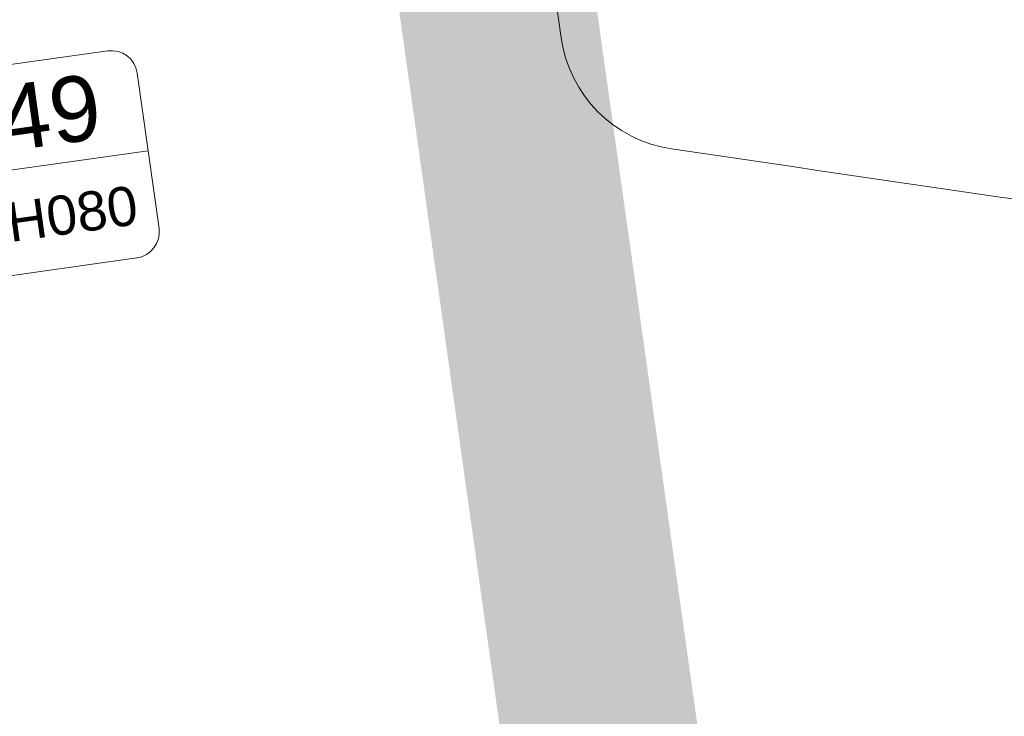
# Model space of a CAD drawing. Extents: x 98477 to 100410, y 398052 to 398969.
# Tile 225 of 256: x 98836.08 to 98843.62, y 398217.18 to 398222.51. Entities that reach past the tile are written whole.
import ezdxf
from ezdxf.enums import TextEntityAlignment as Align

# ---------------------------------------------------------------- set-up
doc = ezdxf.new("R2010")
doc.units = 0
doc.linetypes.add('AL-NUTSTRACE', pattern=[17, 5, -3.5, 0, -3.5, 5])
for name, color, linetype, lineweight in [('N-GW-hoogtelijn laagte NAP +6.00', 120, 'AL-HOOGTELIJN +6.00', 18), ('N-GW-hoogtelijn laagte NAP +6.50', 110, 'AL-HOOGTELIJN +6.50', 18), ('N-GW-hoogtelijn laagte NAP +7.00', 100, 'AL-HOOGTELIJN +7.00', 18), ('N-GW-insteek', 60, 'Continuous', 18), ('N-RI-RWA putnummer', 162, 'Continuous', 18), ('X-AL-nutstrace VERWERKT', 252, 'AL-NUTSTRACE', 18)]:
    doc.layers.add(name, color=color, linetype=linetype, lineweight=lineweight)
doc.layers.add('X-AL-hulplijn riolering', color=30, linetype='Continuous', plot=False)
doc.styles.add('CS Annotative', font='arial.ttf')
doc.styles.get("Standard").update_dxf_attribs({"font": 'txt.shx'})
doc.linetypes.add('AL-HOOGTELIJN +6.00', pattern='A,7.5,-1.5,["+6.00",Standard,S=0.9,R=0,X=-0.3,Y=-0.45],-4.5,22.5', length=36)
doc.linetypes.add('AL-HOOGTELIJN +6.50', pattern='A,7.5,-1.5,["+6.50",Standard,S=0.9,R=0,X=-0.3,Y=-0.45],-4.5,22.5', length=36)
doc.linetypes.add('AL-HOOGTELIJN +7.00', pattern='A,7.5,-1.5,["+7.00",Standard,S=0.9,R=0,X=-0.3,Y=-0.45],-4.5,22.5', length=36)

# ---------------------------------------------------------------- blocks, each defined once
blk = doc.blocks.new('*U597')
at = {"layer": 'X-AL-hulplijn riolering'}
for points in [[(-0.6275572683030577, 0.6275572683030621), (7.682743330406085e-16, 0), (0.6275572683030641, 0.6275572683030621, 0.4142135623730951)], [(3.290701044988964e-15, 0), (-0.6275572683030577, -0.6275572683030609, 0.4142135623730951), (0.6275572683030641, -0.6275572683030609)]]:
    blk.add_hatch(color=256, dxfattribs=at).paths.add_polyline_path(points)
at = {"lineweight": 9}
blk.add_line((3.475844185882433, -35.01320147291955), (15.35906101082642, -33.34312426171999), dxfattribs=at)
blk.add_lwpolyline([(5.02280465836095, -38.83510064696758), (14.92548534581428, -37.44336963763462, 0.414213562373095), (15.77658031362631, -36.31392846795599), (14.94154170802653, -30.37232005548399, 0.414213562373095), (13.81210053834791, -29.52122508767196), (3.909419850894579, -30.91295609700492, 0.414213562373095), (3.058324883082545, -32.04239726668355), (3.893363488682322, -37.98400567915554, 0.414213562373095)], format="xyb", close=True)
at = {"layer": 'X-AL-hulplijn riolering'}
for points in [[(0.7530687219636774, -0.7530687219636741), (-0.7530687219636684, 0.7530687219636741)], [(0.7530687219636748, 0.7530687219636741), (-0.7530687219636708, -0.7530687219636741)]]:
    blk.add_lwpolyline(points, dxfattribs=at)
blk.add_circle((3.290701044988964e-15, 0), 0.8875, dxfattribs=at)
at = {"style": 'CS Annotative'}
for tag, height, p in [('HOOGTE', 2.5, (9.142467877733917, -32.22154491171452)), ('NR', 1.5, (9.692437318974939, -36.13478082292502))]:
    blk.add_attdef(tag, text='', height=height, rotation=7.999999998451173, dxfattribs=at).set_placement(p, align=Align.MIDDLE_CENTER)

msp = doc.modelspace()

# ---------------------------------------------------------------- linework, layer by layer
at = {"layer": 'N-GW-hoogtelijn laagte NAP +6.00', "flags": 128}
msp.add_lwpolyline([(98898.10436495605, 398212.7524301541), (98890.89870278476, 398246.7974215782, 0.7082862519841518), (98887.15706489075, 398247.2854214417), (98882.21493858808, 398237.506752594, -0.2835805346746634), (98863.42086663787, 398225.979161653, -0.05831137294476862), (98843.80181459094, 398228.3240179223, 0.5288586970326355), (98842.57826991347, 398227.2124344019), (98842.88660036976, 398225.0185492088, 0.3331536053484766), (98843.73255924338, 398224.1681896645, 0.001576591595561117), (98856.01929873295, 398222.4158925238, 0.06964598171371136), (98869.88125461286, 398222.423640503), (98874.76248137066, 398223.1096521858, -0.2095082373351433), (98882.49222898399, 398220.9419275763), (98894.88010689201, 398210.7913106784, 0.7085736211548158)], format="xyb", close=True, dxfattribs=at)
at = {"layer": 'N-GW-hoogtelijn laagte NAP +6.50'}
msp.add_lwpolyline([(98887.90268910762, 398271.1992545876), (98887.27713032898, 398274.1982627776, 0.04227737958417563), (98886.70725729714, 398276.1069371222), (98880.26796009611, 398292.4827053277, -0.02597464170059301), (98879.66866916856, 398294.2748373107, 0.9999999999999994), (98879.09053061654, 398294.1143511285, 0.02597464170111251), (98879.70957838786, 398292.2631378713), (98886.08242327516, 398276.056364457, -0.04156165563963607), (98886.6167390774, 398274.2760657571), (98888.48539810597, 398265.4438284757, -0.170744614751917), (98886.3391137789, 398248.9924639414), (98880.876201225, 398238.1833486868, -0.2835805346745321), (98863.42456298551, 398227.4791570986, -0.06488746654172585), (98842.03092468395, 398230.3208856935, 0.5372714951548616), (98840.78198114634, 398229.2157483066), (98841.55761594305, 398223.6968199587, 0.3329949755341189), (98842.40300966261, 398222.8465429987, 0.001719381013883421), (98855.81219970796, 398220.9302579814, 0.06964598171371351), (98870.09001426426, 398220.9382383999), (98874.97124102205, 398221.6242500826, -0.2095082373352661), (98881.5415264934, 398219.7816841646), (98894.84019421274, 398208.8847668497, -0.1706123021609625), (98903.45424693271, 398194.7196787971), (98903.57946819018, 398194.1275249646)], format="xyb", dxfattribs=at)
at = {"layer": 'N-GW-hoogtelijn laagte NAP +7.00', "flags": 128}
msp.add_lwpolyline([(98902.68404673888, 398193.9381724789, 0.1692513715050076), (98894.61288321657, 398207.1317770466), (98880.59082400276, 398218.6214407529, 0.2095082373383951), (98875.18000067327, 398220.1388479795), (98870.29877392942, 398219.4528362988, -0.0696459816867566), (98855.60510070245, 398219.44462344, -0.001861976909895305), (98841.07336789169, 398221.5255582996, -0.3328365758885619), (98840.22853851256, 398222.3757524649), (98838.97649672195, 398231.2844927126, -0.546152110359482), (98840.2518679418, 398232.382162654, 0.01653695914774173), (98845.49772761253, 398231.0088537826, 0.05518291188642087), (98863.42825933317, 398228.9791525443, 0.2835805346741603), (98879.53746386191, 398238.8599447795), (98885.28858123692, 398250.2393124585, 0.170744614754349), (98887.30608850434, 398265.7035951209), (98885.54056183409, 398274.0483761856, 0.04156165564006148), (98885.05872347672, 398275.6538241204), (98878.68587858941, 398291.8605975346, -0.03003205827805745), (98877.94681573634, 398294.1317711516, -1.000000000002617), (98880.65658578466, 398294.8368571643, 0.03003205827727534), (98881.29165989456, 398292.8852456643), (98887.68314687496, 398276.6310635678, -0.04398392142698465), (98888.32379781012, 398274.4583593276), (98888.937, 398271.415)], format="xyb", dxfattribs=at)
at = {"layer": 'N-GW-insteek', "flags": 128}
msp.add_lwpolyline([(98898.00653221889, 398212.7317237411), (98890.8008700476, 398246.7767151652, 0.7082862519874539), (98887.24631404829, 398247.2403150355), (98882.30418774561, 398237.4616461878, -0.2835805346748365), (98863.4206202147, 398225.8791619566, -0.05831137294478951), (98843.77848693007, 398228.2267768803, 0.5288586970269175), (98842.67729672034, 398227.226351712), (98842.98562717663, 398225.0324665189, 0.3331536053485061), (98843.74699016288, 398224.267142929, 0.001576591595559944), (98856.03310533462, 398222.5149348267, 0.06964598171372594), (98869.86733730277, 398222.5226673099), (98874.74856406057, 398223.2086789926, -0.209508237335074), (98882.55560915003, 398221.019277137), (98894.94348705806, 398210.8686602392, 0.7085736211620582)], format="xyb", close=True, dxfattribs=at)
at = {"layer": 'X-AL-nutstrace VERWERKT', "const_width": 1.5, "flags": 128}
msp.add_lwpolyline([(98830.0171680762, 398291.800045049), (98841.56843061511, 398209.6085413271)], dxfattribs=at)

# ---------------------------------------------------------------- block references
at = {"layer": 'N-RI-RWA putnummer'}
ref = msp.add_blockref('*U597', (98833.9940787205, 398228.1797355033), dxfattribs=dict(at, xscale=0.2, yscale=0.2, zscale=0.2))
ref.add_attrib('HOOGTE', '+7.49', dxfattribs={"linetype": 'Continuous', "height": 0.5, "rotation": 7.999999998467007, "style": 'CS Annotative'}).set_placement((98835.82257229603, 398221.735426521), align=Align.MIDDLE_CENTER)
ref.add_attrib('NR', 'HW-BH080', dxfattribs={"linetype": 'Continuous', "height": 0.3, "rotation": 7.999999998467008, "style": 'CS Annotative'}).set_placement((98835.93256618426, 398220.9527793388), align=Align.MIDDLE_CENTER)

doc.saveas('drawing.dxf')
